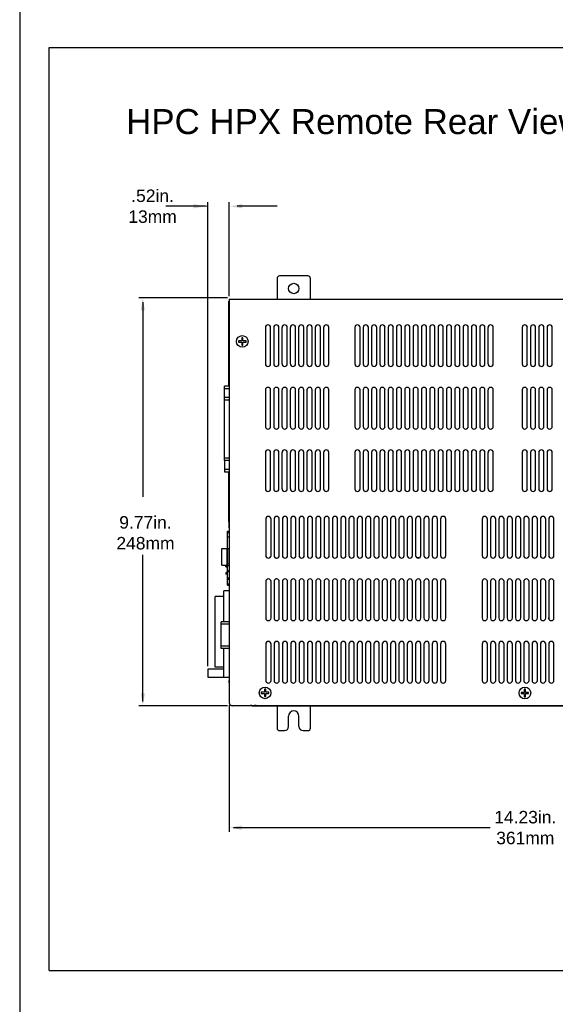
# Model space of a CAD drawing. Extents: x 183.7 to 238, y -64.4 to 9.5.
# Tile 3 of 18: x 183.7 to 196.6, y -40.7 to -17.1. Entities that reach past the tile are written whole.
import ezdxf

# ---------------------------------------------------------------- set-up
doc = ezdxf.new("R2010")
doc.units = 0
doc.header["$LTSCALE"] = 1.87
doc.header["$MEASUREMENT"] = 0
doc.layers.get('0').update_dxf_attribs({"linetype": 'CONTINUOUS'})
doc.layers.add('AM_5', color=3, linetype='CONTINUOUS', lineweight=15)
for name, color, linetype in [('dim', 5, 'CONTINUOUS'), ('prod', 6, 'CONTINUOUS'), ('UNIT', 7, 'CONTINUOUS')]:
    doc.layers.add(name, color=color, linetype=linetype)
doc.styles.add('Arial', font='ARIAL.TTF', dxfattribs={"height": 0.3})

msp = doc.modelspace()

# ---------------------------------------------------------------- linework, layer by layer
at = {"linetype": 'Continuous'}
for p, q in [((184.41, -39.907), (184.41, -17.747)), ((184.41, -17.747), (210.078, -17.747)), ((184.41, -39.907), (210.078, -39.907))]:
    msp.add_line(p, q, dxfattribs=at)
at = {"layer": 'AM_5'}
msp.add_line((188.222, -21.556), (187.922, -21.556), dxfattribs=at)
at = {"layer": 'dim'}
for p, q in [((188.222, -32.597), (188.222, -21.456)), ((188.74, -23.713), (188.74, -21.456)), ((188.167, -21.556), (187.211, -21.556)), ((189.886, -21.556), (188.93, -21.556)), ((188.739, -33.531), (188.739, -36.574)), ((188.839, -36.474), (195.012, -36.474))]:
    msp.add_line(p, q, dxfattribs=at)
at = {"layer": 'dim', "linetype": 'Continuous'}
for p, q in [((188.696, -23.755), (186.562, -23.755)), ((186.662, -23.855), (186.662, -28.532)), ((186.662, -33.449), (186.662, -29.922)), ((188.696, -33.549), (186.562, -33.549))]:
    msp.add_line(p, q, dxfattribs=at)
at = {"layer": 'dim'}
for points in [[(187.878, -21.506), (187.878, -21.606), (188.178, -21.556)], [(189.054, -21.506), (189.054, -21.606), (188.754, -21.556)], [(189.039, -36.424), (189.039, -36.524), (188.739, -36.474)]]:
    msp.add_solid(points, dxfattribs=at)
at = {"layer": 'dim', "linetype": 'Continuous'}
for points in [[(186.612, -24.055), (186.712, -24.055), (186.662, -23.755)], [(186.612, -33.249), (186.712, -33.249), (186.662, -33.549)]]:
    msp.add_solid(points, dxfattribs=at)
at = {"layer": 'prod', "flags": 128}
msp.add_lwpolyline([(183.703, -64.355), (237.996, -64.355), (237.996, 9.533), (183.703, 9.533)], close=True, dxfattribs=at)
at = {"layer": 'UNIT', "linetype": 'Continuous'}
for p, q in [((189.889, -23.29), (189.889, -23.785)), ((190.629, -23.23), (189.949, -23.23)), ((190.689, -23.785), (190.689, -23.29)), ((188.732, -24.071), (188.732, -23.831)), ((188.732, -23.831), (188.739, -23.831)), ((188.739, -23.785), (188.739, -33.481)), ((188.739, -23.785), (202.965, -23.785)), ((188.727, -25.878), (188.727, -24.071)), ((188.739, -24.071), (188.727, -24.071)), ((189.606, -24.466), (189.606, -25.341)), ((189.731, -25.341), (189.731, -24.466)), ((189.806, -24.466), (189.806, -25.341)), ((189.931, -25.341), (189.931, -24.466)), ((190.006, -24.466), (190.006, -25.341)), ((190.131, -25.341), (190.131, -24.466)), ((190.206, -24.466), (190.206, -25.341)), ((190.331, -25.341), (190.331, -24.466)), ((190.406, -24.466), (190.406, -25.341)), ((190.531, -25.341), (190.531, -24.466)), ((190.606, -24.466), (190.606, -25.341)), ((190.731, -25.341), (190.731, -24.466)), ((190.806, -24.466), (190.806, -25.341)), ((190.931, -25.341), (190.931, -24.466)), ((191.006, -24.466), (191.006, -25.341)), ((191.131, -25.341), (191.131, -24.466)), ((191.756, -24.466), (191.756, -25.341)), ((191.881, -25.341), (191.881, -24.466)), ((191.956, -24.466), (191.956, -25.341)), ((192.081, -25.341), (192.081, -24.466)), ((192.156, -24.466), (192.156, -25.341)), ((192.281, -25.341), (192.281, -24.466)), ((192.356, -24.466), (192.356, -25.341)), ((192.481, -25.341), (192.481, -24.466)), ((192.556, -24.466), (192.556, -25.341)), ((192.681, -25.341), (192.681, -24.466)), ((192.756, -24.466), (192.756, -25.341)), ((192.881, -25.341), (192.881, -24.466)), ((192.956, -24.466), (192.956, -25.341)), ((193.081, -25.341), (193.081, -24.466)), ((193.156, -24.466), (193.156, -25.341)), ((193.281, -25.341), (193.281, -24.466)), ((193.356, -24.466), (193.356, -25.341)), ((193.481, -25.341), (193.481, -24.466)), ((193.556, -24.466), (193.556, -25.341)), ((193.681, -25.341), (193.681, -24.466)), ((193.756, -24.466), (193.756, -25.341)), ((193.881, -25.341), (193.881, -24.466)), ((193.956, -24.466), (193.956, -25.341)), ((194.081, -25.341), (194.081, -24.466)), ((194.156, -24.466), (194.156, -25.341)), ((194.281, -25.341), (194.281, -24.466)), ((194.356, -24.466), (194.356, -25.341)), ((194.481, -25.341), (194.481, -24.466)), ((194.556, -24.466), (194.556, -25.341)), ((194.681, -25.341), (194.681, -24.466)), ((194.756, -24.466), (194.756, -25.341)), ((194.881, -25.341), (194.881, -24.466)), ((194.956, -24.466), (194.956, -25.341)), ((195.081, -25.341), (195.081, -24.466)), ((195.776, -24.466), (195.776, -25.341)), ((195.901, -25.341), (195.901, -24.466)), ((195.976, -24.466), (195.976, -25.341)), ((196.101, -25.341), (196.101, -24.466)), ((196.176, -24.466), (196.176, -25.341)), ((196.301, -25.341), (196.301, -24.466)), ((196.376, -24.466), (196.376, -25.341)), ((196.501, -25.341), (196.501, -24.466)), ((189.037, -24.786), (188.962, -24.786)), ((188.962, -24.786), (188.962, -24.816)), ((188.962, -24.816), (189.037, -24.816)), ((189.037, -24.711), (189.037, -24.786)), ((189.067, -24.711), (189.037, -24.711)), ((189.037, -24.816), (189.037, -24.891)), ((189.067, -24.786), (189.067, -24.711)), ((189.142, -24.786), (189.067, -24.786)), ((189.067, -24.816), (189.142, -24.816)), ((189.067, -24.891), (189.067, -24.816)), ((189.142, -24.816), (189.142, -24.786)), ((189.037, -24.891), (189.067, -24.891)), ((188.625, -25.897), (188.625, -25.878)), ((188.739, -25.878), (188.625, -25.878)), ((188.625, -26.151), (188.625, -25.897)), ((188.739, -25.938), (188.625, -25.938)), ((189.606, -25.966), (189.606, -26.841)), ((189.731, -26.841), (189.731, -25.966)), ((189.806, -25.966), (189.806, -26.841)), ((189.931, -26.841), (189.931, -25.966)), ((190.006, -25.966), (190.006, -26.841)), ((190.131, -26.841), (190.131, -25.966)), ((190.206, -25.966), (190.206, -26.841)), ((190.331, -26.841), (190.331, -25.966)), ((190.406, -25.966), (190.406, -26.841)), ((190.531, -26.841), (190.531, -25.966)), ((190.606, -25.966), (190.606, -26.841)), ((190.731, -26.841), (190.731, -25.966)), ((190.806, -25.966), (190.806, -26.841)), ((190.931, -26.841), (190.931, -25.966)), ((191.006, -25.966), (191.006, -26.841)), ((191.131, -26.841), (191.131, -25.966)), ((191.756, -25.966), (191.756, -26.841)), ((191.881, -26.841), (191.881, -25.966)), ((191.956, -25.966), (191.956, -26.841)), ((192.081, -26.841), (192.081, -25.966)), ((192.156, -25.966), (192.156, -26.841)), ((192.281, -26.841), (192.281, -25.966)), ((192.356, -25.966), (192.356, -26.841)), ((192.481, -26.841), (192.481, -25.966)), ((192.556, -25.966), (192.556, -26.841)), ((192.681, -26.841), (192.681, -25.966)), ((192.756, -25.966), (192.756, -26.841)), ((192.881, -26.841), (192.881, -25.966)), ((192.956, -25.966), (192.956, -26.841)), ((193.081, -26.841), (193.081, -25.966)), ((193.156, -25.966), (193.156, -26.841)), ((193.281, -26.841), (193.281, -25.966)), ((193.356, -25.966), (193.356, -26.841)), ((193.481, -26.841), (193.481, -25.966)), ((193.556, -25.966), (193.556, -26.841)), ((193.681, -26.841), (193.681, -25.966)), ((193.756, -25.966), (193.756, -26.841)), ((193.881, -26.841), (193.881, -25.966)), ((193.956, -25.966), (193.956, -26.841)), ((194.081, -26.841), (194.081, -25.966)), ((194.156, -25.966), (194.156, -26.841)), ((194.281, -26.841), (194.281, -25.966)), ((194.356, -25.966), (194.356, -26.841)), ((194.481, -26.841), (194.481, -25.966)), ((194.556, -25.966), (194.556, -26.841)), ((194.681, -26.841), (194.681, -25.966)), ((194.756, -25.966), (194.756, -26.841)), ((194.881, -26.841), (194.881, -25.966)), ((194.956, -25.966), (194.956, -26.841)), ((195.081, -26.841), (195.081, -25.966)), ((195.776, -25.966), (195.776, -26.841)), ((195.901, -26.841), (195.901, -25.966)), ((195.976, -25.966), (195.976, -26.841)), ((196.101, -26.841), (196.101, -25.966)), ((196.176, -25.966), (196.176, -26.841)), ((196.301, -26.841), (196.301, -25.966)), ((196.376, -25.966), (196.376, -26.841)), ((196.501, -26.841), (196.501, -25.966)), ((188.625, -26.171), (188.625, -26.151)), ((188.739, -26.151), (188.625, -26.151)), ((188.625, -27.642), (188.625, -26.171)), ((188.625, -26.171), (188.625, -26.171)), ((188.739, -26.211), (188.625, -26.211)), ((188.739, -27.602), (188.625, -27.602)), ((188.625, -27.662), (188.625, -27.642)), ((189.606, -27.466), (189.606, -28.341)), ((189.731, -28.341), (189.731, -27.466)), ((189.806, -27.466), (189.806, -28.341)), ((189.931, -28.341), (189.931, -27.466)), ((190.006, -27.466), (190.006, -28.341)), ((190.131, -28.341), (190.131, -27.466)), ((190.206, -27.466), (190.206, -28.341)), ((190.331, -28.341), (190.331, -27.466)), ((190.406, -27.466), (190.406, -28.341)), ((190.531, -28.341), (190.531, -27.466)), ((190.606, -27.466), (190.606, -28.341)), ((190.731, -28.341), (190.731, -27.466)), ((190.806, -27.466), (190.806, -28.341)), ((190.931, -28.341), (190.931, -27.466)), ((191.006, -27.466), (191.006, -28.341)), ((191.131, -28.341), (191.131, -27.466)), ((191.756, -27.466), (191.756, -28.341)), ((191.881, -28.341), (191.881, -27.466)), ((191.956, -27.466), (191.956, -28.341)), ((192.081, -28.341), (192.081, -27.466)), ((192.156, -27.466), (192.156, -28.341)), ((192.281, -28.341), (192.281, -27.466)), ((192.356, -27.466), (192.356, -28.341)), ((192.481, -28.341), (192.481, -27.466)), ((192.556, -27.466), (192.556, -28.341)), ((192.681, -28.341), (192.681, -27.466)), ((192.756, -27.466), (192.756, -28.341)), ((192.881, -28.341), (192.881, -27.466)), ((192.956, -27.466), (192.956, -28.341)), ((193.081, -28.341), (193.081, -27.466)), ((193.156, -27.466), (193.156, -28.341)), ((193.281, -28.341), (193.281, -27.466)), ((193.356, -27.466), (193.356, -28.341)), ((193.481, -28.341), (193.481, -27.466)), ((193.556, -27.466), (193.556, -28.341)), ((193.681, -28.341), (193.681, -27.466)), ((193.756, -27.466), (193.756, -28.341)), ((193.881, -28.341), (193.881, -27.466)), ((193.956, -27.466), (193.956, -28.341)), ((194.081, -28.341), (194.081, -27.466)), ((194.156, -27.466), (194.156, -28.341)), ((194.281, -28.341), (194.281, -27.466)), ((194.356, -27.466), (194.356, -28.341)), ((194.481, -28.341), (194.481, -27.466)), ((194.556, -27.466), (194.556, -28.341)), ((194.681, -28.341), (194.681, -27.466)), ((194.756, -27.466), (194.756, -28.341)), ((194.881, -28.341), (194.881, -27.466)), ((194.956, -27.466), (194.956, -28.341)), ((195.081, -28.341), (195.081, -27.466)), ((195.776, -27.466), (195.776, -28.341)), ((195.901, -28.341), (195.901, -27.466)), ((195.976, -27.466), (195.976, -28.341)), ((196.101, -28.341), (196.101, -27.466)), ((196.176, -27.466), (196.176, -28.341)), ((196.301, -28.341), (196.301, -27.466)), ((196.376, -27.466), (196.376, -28.341)), ((196.501, -28.341), (196.501, -27.466)), ((188.739, -27.662), (188.625, -27.662)), ((188.629, -27.92), (188.629, -27.662)), ((188.739, -27.879), (188.629, -27.879)), ((188.629, -27.939), (188.629, -27.92)), ((188.739, -27.939), (188.629, -27.939)), ((188.727, -29.121), (188.727, -27.939)), ((188.737, -29.275), (188.737, -29.075)), ((189.616, -29.066), (189.616, -29.405)), ((189.616, -29.066), (189.616, -29.941)), ((189.742, -29.405), (189.742, -29.066)), ((189.742, -29.941), (189.742, -29.066)), ((189.816, -29.066), (189.816, -29.405)), ((189.816, -29.066), (189.816, -29.941)), ((189.942, -29.941), (189.942, -29.066)), ((189.942, -29.941), (189.942, -29.066)), ((190.016, -29.066), (190.016, -29.941)), ((190.142, -29.941), (190.142, -29.066)), ((190.216, -29.066), (190.216, -29.941)), ((190.342, -29.941), (190.342, -29.066)), ((190.416, -29.066), (190.416, -29.941)), ((190.542, -29.941), (190.542, -29.066)), ((190.616, -29.066), (190.616, -29.941)), ((190.742, -29.941), (190.742, -29.066)), ((190.816, -29.066), (190.816, -29.941)), ((190.942, -29.941), (190.942, -29.066)), ((191.016, -29.066), (191.016, -29.941)), ((191.142, -29.941), (191.142, -29.066)), ((191.216, -29.066), (191.216, -29.941)), ((191.342, -29.941), (191.342, -29.066)), ((191.416, -29.066), (191.416, -29.941)), ((191.542, -29.941), (191.542, -29.066)), ((191.616, -29.066), (191.616, -29.941)), ((191.742, -29.941), (191.742, -29.066)), ((191.816, -29.066), (191.816, -29.941)), ((191.942, -29.941), (191.942, -29.066)), ((192.016, -29.066), (192.016, -29.941)), ((192.142, -29.941), (192.142, -29.066)), ((192.216, -29.066), (192.216, -29.941)), ((192.342, -29.941), (192.342, -29.066)), ((192.416, -29.066), (192.416, -29.941)), ((192.542, -29.941), (192.542, -29.066)), ((192.616, -29.066), (192.616, -29.941)), ((192.742, -29.941), (192.742, -29.066)), ((192.816, -29.066), (192.816, -29.941)), ((192.942, -29.941), (192.942, -29.066)), ((193.016, -29.066), (193.016, -29.941)), ((193.142, -29.941), (193.142, -29.066)), ((193.216, -29.066), (193.216, -29.941)), ((193.342, -29.941), (193.342, -29.066)), ((193.416, -29.066), (193.416, -29.941)), ((193.542, -29.941), (193.542, -29.066)), ((193.616, -29.066), (193.616, -29.941)), ((193.742, -29.941), (193.742, -29.066)), ((193.816, -29.066), (193.816, -29.941)), ((193.942, -29.941), (193.942, -29.066)), ((194.816, -29.066), (194.816, -29.941)), ((194.942, -29.941), (194.942, -29.066)), ((195.016, -29.066), (195.016, -29.941)), ((195.142, -29.941), (195.142, -29.066)), ((195.216, -29.066), (195.216, -29.941)), ((195.342, -29.941), (195.342, -29.066)), ((195.416, -29.066), (195.416, -29.941)), ((195.542, -29.941), (195.542, -29.066)), ((195.616, -29.066), (195.616, -29.941)), ((195.742, -29.941), (195.742, -29.066)), ((195.816, -29.066), (195.816, -29.941)), ((195.942, -29.941), (195.942, -29.066)), ((196.016, -29.066), (196.016, -29.941)), ((196.142, -29.941), (196.142, -29.066)), ((196.216, -29.066), (196.216, -29.941)), ((196.342, -29.941), (196.342, -29.066)), ((196.416, -29.066), (196.416, -29.941)), ((196.542, -29.941), (196.542, -29.066)), ((188.737, -29.11), (188.727, -29.11)), ((188.737, -29.121), (188.727, -29.121)), ((188.696, -29.74), (188.696, -29.5)), ((188.739, -29.5), (188.696, -29.5)), ((188.699, -29.5), (188.699, -29.36)), ((188.699, -29.36), (188.739, -29.36)), ((188.699, -29.39), (188.739, -29.39)), ((188.557, -30.176), (188.557, -29.776)), ((188.557, -29.776), (188.696, -29.776)), ((188.687, -30.176), (188.687, -29.776)), ((188.696, -29.782), (188.696, -29.74)), ((188.739, -29.782), (188.696, -29.782)), ((188.707, -30.15), (188.707, -29.782)), ((193.291, -30), (193.261, -30)), ((188.557, -30.176), (188.699, -30.176)), ((188.659, -30.21), (188.659, -30.176)), ((188.659, -30.18), (188.739, -30.18)), ((188.659, -30.21), (188.699, -30.21)), ((188.699, -30.65), (188.699, -30.15)), ((188.739, -30.15), (188.699, -30.15)), ((188.667, -30.4), (188.667, -30.348)), ((188.699, -30.348), (188.667, -30.348)), ((188.699, -30.297), (188.739, -30.297)), ((188.699, -30.327), (188.739, -30.327)), ((188.739, -30.487), (188.699, -30.487)), ((188.739, -30.517), (188.699, -30.517)), ((188.699, -30.62), (188.739, -30.62)), ((188.699, -30.65), (188.739, -30.65)), ((189.616, -30.566), (189.616, -31.441)), ((189.742, -31.441), (189.742, -30.566)), ((189.816, -30.566), (189.816, -31.441)), ((189.942, -31.441), (189.942, -30.566)), ((189.942, -31.441), (189.942, -30.566)), ((190.016, -30.566), (190.016, -31.441)), ((190.142, -31.441), (190.142, -30.566)), ((190.216, -30.566), (190.216, -31.441)), ((190.342, -31.441), (190.342, -30.566)), ((190.416, -30.566), (190.416, -31.441)), ((190.542, -31.441), (190.542, -30.566)), ((190.616, -30.566), (190.616, -31.441)), ((190.742, -31.441), (190.742, -30.566)), ((190.816, -30.566), (190.816, -31.441)), ((190.942, -31.441), (190.942, -30.566)), ((191.016, -30.566), (191.016, -31.441)), ((191.142, -31.441), (191.142, -30.566)), ((191.216, -30.566), (191.216, -31.441)), ((191.342, -31.441), (191.342, -30.566)), ((191.416, -30.566), (191.416, -31.441)), ((191.542, -31.441), (191.542, -30.566)), ((191.616, -30.566), (191.616, -31.441)), ((191.742, -31.441), (191.742, -30.566)), ((191.816, -30.566), (191.816, -31.441)), ((191.942, -31.441), (191.942, -30.566)), ((192.016, -30.566), (192.016, -31.441)), ((192.142, -31.441), (192.142, -30.566)), ((192.216, -30.566), (192.216, -31.441)), ((192.342, -31.441), (192.342, -30.566)), ((192.416, -30.566), (192.416, -31.441)), ((192.542, -31.441), (192.542, -30.566)), ((192.616, -30.566), (192.616, -31.441)), ((192.742, -31.441), (192.742, -30.566)), ((192.816, -30.566), (192.816, -31.441)), ((192.942, -31.441), (192.942, -30.566)), ((193.016, -30.566), (193.016, -31.441)), ((193.142, -31.441), (193.142, -30.566)), ((193.216, -30.566), (193.216, -31.441)), ((193.342, -31.441), (193.342, -30.566)), ((193.416, -30.566), (193.416, -31.441)), ((193.542, -31.441), (193.542, -30.566)), ((193.616, -30.566), (193.616, -31.441)), ((193.742, -31.441), (193.742, -30.566)), ((193.816, -30.566), (193.816, -31.441)), ((193.942, -31.441), (193.942, -30.566)), ((194.816, -30.566), (194.816, -31.441)), ((194.942, -31.441), (194.942, -30.566)), ((195.016, -30.566), (195.016, -31.441)), ((195.142, -31.441), (195.142, -30.566)), ((195.216, -30.566), (195.216, -31.441)), ((195.342, -31.441), (195.342, -30.566)), ((195.416, -30.566), (195.416, -31.441)), ((195.542, -31.441), (195.542, -30.566)), ((195.616, -30.566), (195.616, -31.441)), ((195.742, -31.441), (195.742, -30.566)), ((195.816, -30.566), (195.816, -31.441)), ((195.942, -31.441), (195.942, -30.566)), ((196.016, -30.566), (196.016, -31.441)), ((196.142, -31.441), (196.142, -30.566)), ((196.216, -30.566), (196.216, -31.441)), ((196.342, -31.441), (196.342, -30.566)), ((196.416, -30.566), (196.416, -31.441)), ((196.542, -31.441), (196.542, -30.566)), ((188.404, -32.625), (188.403, -30.925)), ((188.606, -30.925), (188.403, -30.925)), ((188.607, -31.531), (188.606, -30.79)), ((188.739, -30.79), (188.606, -30.79)), ((189.616, -30.989), (189.616, -31.441)), ((189.742, -31.441), (189.742, -30.989)), ((189.816, -30.989), (189.816, -31.441)), ((196.42, -31.459), (196.42, -31.437)), ((188.544, -32.174), (188.544, -31.531)), ((188.739, -31.531), (188.544, -31.531)), ((188.739, -31.591), (188.544, -31.591)), ((188.739, -32.114), (188.544, -32.114)), ((189.616, -32.066), (189.616, -32.941)), ((189.742, -32.941), (189.742, -32.066)), ((189.816, -32.066), (189.816, -32.941)), ((189.942, -32.941), (189.942, -32.066)), ((190.016, -32.066), (190.016, -32.941)), ((190.142, -32.941), (190.142, -32.066)), ((190.216, -32.066), (190.216, -32.941)), ((190.342, -32.941), (190.342, -32.066)), ((190.416, -32.066), (190.416, -32.941)), ((190.542, -32.941), (190.542, -32.066)), ((190.616, -32.066), (190.616, -32.941)), ((190.742, -32.941), (190.742, -32.066)), ((190.816, -32.066), (190.816, -32.941)), ((190.942, -32.941), (190.942, -32.066)), ((191.016, -32.066), (191.016, -32.941)), ((191.142, -32.941), (191.142, -32.066)), ((191.216, -32.066), (191.216, -32.941)), ((191.342, -32.941), (191.342, -32.066)), ((191.416, -32.066), (191.416, -32.941)), ((191.542, -32.941), (191.542, -32.066)), ((191.616, -32.066), (191.616, -32.941)), ((191.742, -32.941), (191.742, -32.066)), ((191.816, -32.066), (191.816, -32.941)), ((191.942, -32.941), (191.942, -32.066)), ((192.016, -32.066), (192.016, -32.941)), ((192.142, -32.941), (192.142, -32.066)), ((192.216, -32.066), (192.216, -32.941)), ((192.342, -32.941), (192.342, -32.066)), ((192.416, -32.066), (192.416, -32.941)), ((192.542, -32.941), (192.542, -32.066)), ((192.616, -32.066), (192.616, -32.941)), ((192.742, -32.941), (192.742, -32.066)), ((192.816, -32.066), (192.816, -32.941)), ((192.942, -32.941), (192.942, -32.066)), ((193.016, -32.066), (193.016, -32.941)), ((193.142, -32.941), (193.142, -32.066)), ((193.216, -32.066), (193.216, -32.941)), ((193.342, -32.941), (193.342, -32.066)), ((193.416, -32.066), (193.416, -32.941)), ((193.542, -32.941), (193.542, -32.066)), ((193.616, -32.066), (193.616, -32.941)), ((193.742, -32.941), (193.742, -32.066)), ((193.816, -32.066), (193.816, -32.941)), ((193.942, -32.941), (193.942, -32.066)), ((194.816, -32.066), (194.816, -32.941)), ((194.942, -32.941), (194.942, -32.066)), ((195.016, -32.066), (195.016, -32.941)), ((195.142, -32.941), (195.142, -32.066)), ((195.216, -32.066), (195.216, -32.941)), ((195.342, -32.941), (195.342, -32.066)), ((195.416, -32.066), (195.416, -32.941)), ((195.542, -32.941), (195.542, -32.066)), ((195.616, -32.066), (195.616, -32.941)), ((195.742, -32.941), (195.742, -32.066)), ((195.816, -32.066), (195.816, -32.941)), ((195.942, -32.941), (195.942, -32.066)), ((196.016, -32.066), (196.016, -32.941)), ((196.142, -32.941), (196.142, -32.066)), ((196.216, -32.066), (196.216, -32.941)), ((196.342, -32.941), (196.342, -32.066)), ((196.416, -32.066), (196.416, -32.941)), ((196.542, -32.941), (196.542, -32.066)), ((188.739, -32.174), (188.544, -32.174)), ((188.607, -32.861), (188.607, -32.174)), ((188.223, -32.668), (188.223, -32.861)), ((188.607, -32.668), (188.223, -32.668)), ((188.607, -32.625), (188.404, -32.625)), ((188.223, -32.861), (188.739, -32.861)), ((188.737, -33), (188.737, -32.94)), ((189.584, -33.223), (189.509, -33.223)), ((189.509, -33.223), (189.509, -33.253)), ((189.509, -33.253), (189.584, -33.253)), ((189.584, -33.148), (189.584, -33.223)), ((189.614, -33.148), (189.584, -33.148)), ((189.584, -33.253), (189.584, -33.328)), ((189.584, -33.328), (189.614, -33.328)), ((189.614, -33.223), (189.614, -33.148)), ((189.689, -33.223), (189.614, -33.223)), ((189.614, -33.253), (189.689, -33.253)), ((189.614, -33.328), (189.614, -33.253)), ((189.689, -33.253), (189.689, -33.223)), ((195.828, -33.226), (195.753, -33.226)), ((195.753, -33.226), (195.753, -33.256)), ((195.753, -33.256), (195.828, -33.256)), ((195.828, -33.151), (195.828, -33.226)), ((195.858, -33.151), (195.828, -33.151)), ((195.828, -33.256), (195.828, -33.331)), ((195.828, -33.331), (195.858, -33.331)), ((195.858, -33.226), (195.858, -33.151)), ((195.933, -33.226), (195.858, -33.226)), ((195.858, -33.256), (195.933, -33.256)), ((195.858, -33.331), (195.858, -33.256)), ((195.933, -33.256), (195.933, -33.226)), ((188.799, -33.541), (189.349, -33.541)), ((188.807, -33.541), (188.807, -33.55)), ((189.191, -33.55), (188.807, -33.55)), ((189.191, -33.541), (189.191, -33.55)), ((189.278, -33.541), (189.253, -33.544)), ((189.287, -33.55), (189.287, -33.541)), ((189.287, -33.55), (202.403, -33.55)), ((189.383, -33.545), (189.349, -33.545)), ((189.383, -33.541), (202.905, -33.541)), ((189.889, -33.55), (189.889, -34.085)), ((190.689, -34.085), (190.689, -33.55)), ((190.164, -34.045), (190.164, -33.797)), ((190.414, -34.045), (190.414, -33.797)), ((189.949, -34.145), (190.064, -34.145)), ((190.514, -34.145), (190.629, -34.145))]:
    msp.add_line(p, q, dxfattribs=at)
msp.add_lwpolyline([(189.253, -33.544), (189.221, -33.548), (189.191, -33.55)], dxfattribs=at)
for centre, radius in [((190.289, -23.53), 0.125), ((189.052, -24.801), 0.14), ((189.599, -33.238), 0.14), ((195.843, -33.241), 0.14)]:
    msp.add_circle(centre, radius, dxfattribs=at)
for centre, radius, start, end in [((189.949, -23.29), 0.06, 90, 180), ((190.629, -23.29), 0.06, 0, 90), ((189.669, -24.466), 0.0625, 0, 180), ((189.869, -24.466), 0.0625, 0, 180), ((190.069, -24.466), 0.0625, 0, 180), ((190.269, -24.466), 0.0625, 0, 180), ((190.469, -24.466), 0.0625, 0, 180), ((190.669, -24.466), 0.0625, 0, 180), ((190.869, -24.466), 0.0625, 0, 180), ((191.069, -24.466), 0.0625, 0, 180), ((191.819, -24.466), 0.0625, 0, 180), ((192.019, -24.466), 0.0625, 0, 180), ((192.219, -24.466), 0.0625, 0, 180), ((192.419, -24.466), 0.0625, 0, 180), ((192.619, -24.466), 0.0625, 0, 180), ((192.819, -24.466), 0.0625, 0, 180), ((193.019, -24.466), 0.0625, 0, 180), ((193.219, -24.466), 0.0625, 0, 180), ((193.419, -24.466), 0.0625, 0, 180), ((193.619, -24.466), 0.0625, 0, 180), ((193.819, -24.466), 0.0625, 0, 180), ((194.019, -24.466), 0.0625, 0, 180), ((194.219, -24.466), 0.0625, 0, 180), ((194.419, -24.466), 0.0625, 0, 180), ((194.619, -24.466), 0.0625, 0, 180), ((194.819, -24.466), 0.0625, 0, 180), ((195.019, -24.466), 0.0625, 0, 180), ((195.839, -24.466), 0.0625, 0, 180), ((196.039, -24.466), 0.0625, 0, 180), ((196.239, -24.466), 0.0625, 0, 180), ((196.439, -24.466), 0.0625, 0, 180), ((189.669, -25.341), 0.0625, 180, 0), ((189.869, -25.341), 0.0625, 180, 0), ((190.069, -25.341), 0.0625, 180, 0), ((190.269, -25.341), 0.0625, 180, 0), ((190.469, -25.341), 0.0625, 180, 0), ((190.669, -25.341), 0.0625, 180, 0), ((190.869, -25.341), 0.0625, 180, 0), ((191.069, -25.341), 0.0625, 180, 0), ((191.819, -25.341), 0.0625, 180, 0), ((192.019, -25.341), 0.0625, 180, 0), ((192.219, -25.341), 0.0625, 180, 0), ((192.419, -25.341), 0.0625, 180, 0), ((192.619, -25.341), 0.0625, 180, 0), ((192.819, -25.341), 0.0625, 180, 0), ((193.019, -25.341), 0.0625, 180, 0), ((193.219, -25.341), 0.0625, 180, 0), ((193.419, -25.341), 0.0625, 180, 0), ((193.619, -25.341), 0.0625, 180, 0), ((193.819, -25.341), 0.0625, 180, 0), ((194.019, -25.341), 0.0625, 180, 0), ((194.219, -25.341), 0.0625, 180, 0), ((194.419, -25.341), 0.0625, 180, 0), ((194.619, -25.341), 0.0625, 180, 0), ((194.819, -25.341), 0.0625, 180, 0), ((195.019, -25.341), 0.0625, 180, 0), ((195.839, -25.341), 0.0625, 180, 0), ((196.039, -25.341), 0.0625, 180, 0), ((196.239, -25.341), 0.0625, 180, 0), ((196.439, -25.341), 0.0625, 180, 0), ((189.669, -25.966), 0.0625, 0, 180), ((189.869, -25.966), 0.0625, 0, 180), ((190.069, -25.966), 0.0625, 0, 180), ((190.269, -25.966), 0.0625, 0, 180), ((190.469, -25.966), 0.0625, 0, 180), ((190.669, -25.966), 0.0625, 0, 180), ((190.869, -25.966), 0.0625, 0, 180), ((191.069, -25.966), 0.0625, 0, 180), ((191.819, -25.966), 0.0625, 0, 180), ((192.019, -25.966), 0.0625, 0, 180), ((192.219, -25.966), 0.0625, 0, 180), ((192.419, -25.966), 0.0625, 0, 180), ((192.619, -25.966), 0.0625, 0, 180), ((192.819, -25.966), 0.0625, 0, 180), ((193.019, -25.966), 0.0625, 0, 180), ((193.219, -25.966), 0.0625, 0, 180), ((193.419, -25.966), 0.0625, 0, 180), ((193.619, -25.966), 0.0625, 0, 180), ((193.819, -25.966), 0.0625, 0, 180), ((194.019, -25.966), 0.0625, 0, 180), ((194.219, -25.966), 0.0625, 0, 180), ((194.419, -25.966), 0.0625, 0, 180), ((194.619, -25.966), 0.0625, 0, 180), ((194.819, -25.966), 0.0625, 0, 180), ((195.019, -25.966), 0.0625, 0, 180), ((195.839, -25.966), 0.0625, 0, 180), ((196.039, -25.966), 0.0625, 0, 180), ((196.239, -25.966), 0.0625, 0, 180), ((196.439, -25.966), 0.0625, 0, 180), ((189.669, -26.841), 0.0625, 180, 0), ((189.869, -26.841), 0.0625, 180, 0), ((190.069, -26.841), 0.0625, 180, 0), ((190.269, -26.841), 0.0625, 180, 0), ((190.469, -26.841), 0.0625, 180, 0), ((190.669, -26.841), 0.0625, 180, 0), ((190.869, -26.841), 0.0625, 180, 0), ((191.069, -26.841), 0.0625, 180, 0), ((191.819, -26.841), 0.0625, 180, 0), ((192.019, -26.841), 0.0625, 180, 0), ((192.219, -26.841), 0.0625, 180, 0), ((192.419, -26.841), 0.0625, 180, 0), ((192.619, -26.841), 0.0625, 180, 0), ((192.819, -26.841), 0.0625, 180, 0), ((193.019, -26.841), 0.0625, 180, 0), ((193.219, -26.841), 0.0625, 180, 0), ((193.419, -26.841), 0.0625, 180, 0), ((193.619, -26.841), 0.0625, 180, 0), ((193.819, -26.841), 0.0625, 180, 0), ((194.019, -26.841), 0.0625, 180, 0), ((194.219, -26.841), 0.0625, 180, 0), ((194.419, -26.841), 0.0625, 180, 0), ((194.619, -26.841), 0.0625, 180, 0), ((194.819, -26.841), 0.0625, 180, 0), ((195.019, -26.841), 0.0625, 180, 0), ((195.839, -26.841), 0.0625, 180, 0), ((196.039, -26.841), 0.0625, 180, 0), ((196.239, -26.841), 0.0625, 180, 0), ((196.439, -26.841), 0.0625, 180, 0), ((189.669, -27.466), 0.0625, 0, 180), ((189.869, -27.466), 0.0625, 0, 180), ((190.069, -27.466), 0.0625, 0, 180), ((190.269, -27.466), 0.0625, 0, 180), ((190.469, -27.466), 0.0625, 0, 180), ((190.669, -27.466), 0.0625, 0, 180), ((190.869, -27.466), 0.0625, 0, 180), ((191.069, -27.466), 0.0625, 0, 180), ((191.819, -27.466), 0.0625, 0, 180), ((192.019, -27.466), 0.0625, 0, 180), ((192.219, -27.466), 0.0625, 0, 180), ((192.419, -27.466), 0.0625, 0, 180), ((192.619, -27.466), 0.0625, 0, 180), ((192.819, -27.466), 0.0625, 0, 180), ((193.019, -27.466), 0.0625, 0, 180), ((193.219, -27.466), 0.0625, 0, 180), ((193.419, -27.466), 0.0625, 0, 180), ((193.619, -27.466), 0.0625, 0, 180), ((193.819, -27.466), 0.0625, 0, 180), ((194.019, -27.466), 0.0625, 0, 180), ((194.219, -27.466), 0.0625, 0, 180), ((194.419, -27.466), 0.0625, 0, 180), ((194.619, -27.466), 0.0625, 0, 180), ((194.819, -27.466), 0.0625, 0, 180), ((195.019, -27.466), 0.0625, 0, 180), ((195.839, -27.466), 0.0625, 0, 180), ((196.039, -27.466), 0.0625, 0, 180), ((196.239, -27.466), 0.0625, 0, 180), ((196.439, -27.466), 0.0625, 0, 180), ((189.669, -28.341), 0.0625, 180, 0), ((189.869, -28.341), 0.0625, 180, 0), ((190.069, -28.341), 0.0625, 180, 0), ((190.269, -28.341), 0.0625, 180, 0), ((190.469, -28.341), 0.0625, 180, 0), ((190.669, -28.341), 0.0625, 180, 0), ((190.869, -28.341), 0.0625, 180, 0), ((191.069, -28.341), 0.0625, 180, 0), ((191.819, -28.341), 0.0625, 180, 0), ((192.019, -28.341), 0.0625, 180, 0), ((192.219, -28.341), 0.0625, 180, 0), ((192.419, -28.341), 0.0625, 180, 0), ((192.619, -28.341), 0.0625, 180, 0), ((192.819, -28.341), 0.0625, 180, 0), ((193.019, -28.341), 0.0625, 180, 0), ((193.219, -28.341), 0.0625, 180, 0), ((193.419, -28.341), 0.0625, 180, 0), ((193.619, -28.341), 0.0625, 180, 0), ((193.819, -28.341), 0.0625, 180, 0), ((194.019, -28.341), 0.0625, 180, 0), ((194.219, -28.341), 0.0625, 180, 0), ((194.419, -28.341), 0.0625, 180, 0), ((194.619, -28.341), 0.0625, 180, 0), ((194.819, -28.341), 0.0625, 180, 0), ((195.019, -28.341), 0.0625, 180, 0), ((195.839, -28.341), 0.0625, 180, 0), ((196.039, -28.341), 0.0625, 180, 0), ((196.239, -28.341), 0.0625, 180, 0), ((196.439, -28.341), 0.0625, 180, 0), ((189.679, -29.066), 0.063, 0, 180), ((189.679, -29.066), 0.063, 0, 180), ((189.879, -29.066), 0.063, 0, 180), ((189.879, -29.066), 0.063, 0, 180), ((190.079, -29.066), 0.063, 0, 180), ((190.279, -29.066), 0.063, 0, 180), ((190.479, -29.066), 0.063, 0, 180), ((190.679, -29.066), 0.063, 0, 180), ((190.879, -29.066), 0.063, 0, 180), ((191.079, -29.066), 0.063, 0, 180), ((191.279, -29.066), 0.063, 0, 180), ((191.479, -29.066), 0.063, 0, 180), ((191.679, -29.066), 0.063, 0, 180), ((191.879, -29.066), 0.063, 0, 180), ((192.079, -29.066), 0.063, 0, 180), ((192.279, -29.066), 0.063, 0, 180), ((192.479, -29.066), 0.063, 0, 180), ((192.679, -29.066), 0.063, 0, 180), ((192.879, -29.066), 0.063, 0, 180), ((193.079, -29.066), 0.063, 0, 180), ((193.279, -29.066), 0.063, 0, 180), ((193.479, -29.066), 0.063, 0, 180), ((193.679, -29.066), 0.063, 0, 180), ((193.879, -29.066), 0.063, 0, 180), ((194.879, -29.066), 0.063, 0, 180), ((195.079, -29.066), 0.063, 0, 180), ((195.279, -29.066), 0.063, 0, 180), ((195.479, -29.066), 0.063, 0, 180), ((195.679, -29.066), 0.063, 0, 180), ((195.879, -29.066), 0.063, 0, 180), ((196.079, -29.066), 0.063, 0, 180), ((196.279, -29.066), 0.063, 0, 180), ((196.479, -29.066), 0.063, 0, 180), ((189.679, -29.941), 0.063, 180, 0), ((189.879, -29.941), 0.063, 180, 0), ((189.879, -29.941), 0.063, 238.2224, 0), ((190.079, -29.941), 0.063, 180, 0), ((190.279, -29.941), 0.063, 180, 0), ((190.479, -29.941), 0.063, 180, 0), ((190.679, -29.941), 0.063, 180, 0), ((190.879, -29.941), 0.063, 180, 0), ((191.079, -29.941), 0.063, 180, 0), ((191.279, -29.941), 0.063, 180, 0), ((191.479, -29.941), 0.063, 180, 0), ((191.679, -29.941), 0.063, 180, 0), ((191.879, -29.941), 0.063, 180, 0), ((192.079, -29.941), 0.063, 180, 0), ((192.279, -29.941), 0.063, 180, 0), ((192.479, -29.941), 0.063, 180, 0), ((192.679, -29.941), 0.063, 180, 0), ((192.879, -29.941), 0.063, 180, 0), ((193.079, -29.941), 0.063, 180, 0), ((193.279, -29.941), 0.063, 180, 0), ((193.479, -29.941), 0.063, 180, 0), ((193.679, -29.941), 0.063, 180, 0), ((193.879, -29.941), 0.063, 180, 0), ((194.879, -29.941), 0.063, 180, 0), ((195.079, -29.941), 0.063, 180, 0), ((195.279, -29.941), 0.063, 180, 0), ((195.479, -29.941), 0.063, 180, 0), ((195.679, -29.941), 0.063, 180, 0), ((195.879, -29.941), 0.063, 180, 0), ((196.079, -29.941), 0.063, 180, 0), ((196.279, -29.941), 0.063, 180, 0), ((196.479, -29.941), 0.063, 180, 0), ((189.679, -30.566), 0.063, 0, 180), ((189.879, -30.566), 0.063, 0, 180), ((189.879, -30.566), 0.063, 0, 121.7776), ((190.079, -30.566), 0.063, 0, 180), ((190.279, -30.566), 0.063, 0, 180), ((190.479, -30.566), 0.063, 0, 180), ((190.679, -30.566), 0.063, 0, 180), ((190.879, -30.566), 0.063, 0, 180), ((191.079, -30.566), 0.063, 0, 180), ((191.279, -30.566), 0.063, 0, 180), ((191.479, -30.566), 0.063, 0, 180), ((191.679, -30.566), 0.063, 0, 180), ((191.879, -30.566), 0.063, 0, 180), ((192.079, -30.566), 0.063, 0, 180), ((192.279, -30.566), 0.063, 0, 180), ((192.479, -30.566), 0.063, 0, 180), ((192.679, -30.566), 0.063, 0, 180), ((192.879, -30.566), 0.063, 0, 180), ((193.079, -30.566), 0.063, 0, 180), ((193.279, -30.566), 0.063, 0, 180), ((193.479, -30.566), 0.063, 0, 180), ((193.679, -30.566), 0.063, 0, 180), ((193.879, -30.566), 0.063, 0, 180), ((194.879, -30.566), 0.063, 0, 180), ((195.079, -30.566), 0.063, 0, 180), ((195.279, -30.566), 0.063, 0, 180), ((195.479, -30.566), 0.063, 0, 180), ((195.679, -30.566), 0.063, 0, 180), ((195.879, -30.566), 0.063, 0, 180), ((196.079, -30.566), 0.063, 0, 180), ((196.279, -30.566), 0.063, 0, 180), ((196.479, -30.566), 0.063, 0, 180), ((189.679, -31.441), 0.063, 180, 0), ((189.679, -31.441), 0.063, 180, 0), ((189.879, -31.441), 0.063, 180, 0), ((189.879, -31.441), 0.063, 180, 0), ((190.079, -31.441), 0.063, 180, 0), ((190.279, -31.441), 0.063, 180, 0), ((190.479, -31.441), 0.063, 180, 0), ((190.679, -31.441), 0.063, 180, 0), ((190.879, -31.441), 0.063, 180, 0), ((191.079, -31.441), 0.063, 180, 0), ((191.279, -31.441), 0.063, 180, 0), ((191.479, -31.441), 0.063, 180, 0), ((191.679, -31.441), 0.063, 180, 0), ((191.879, -31.441), 0.063, 180, 0), ((192.079, -31.441), 0.063, 180, 0), ((192.279, -31.441), 0.063, 180, 0), ((192.479, -31.441), 0.063, 180, 0), ((192.679, -31.441), 0.063, 180, 0), ((192.879, -31.441), 0.063, 180, 0), ((193.079, -31.441), 0.063, 180, 0), ((193.279, -31.441), 0.063, 180, 0), ((193.479, -31.441), 0.063, 180, 0), ((193.679, -31.441), 0.063, 180, 0), ((193.879, -31.441), 0.063, 180, 0), ((194.879, -31.441), 0.063, 180, 0), ((195.079, -31.441), 0.063, 180, 0), ((195.279, -31.441), 0.063, 180, 0), ((195.479, -31.441), 0.063, 180, 0), ((195.679, -31.441), 0.063, 180, 0), ((195.879, -31.441), 0.063, 180, 0), ((196.079, -31.441), 0.063, 180, 0), ((196.279, -31.441), 0.063, 180, 0), ((196.479, -31.441), 0.063, 180, 0), ((189.679, -32.066), 0.063, 0, 180), ((189.879, -32.066), 0.063, 0, 180), ((190.079, -32.066), 0.063, 0, 180), ((190.279, -32.066), 0.063, 0, 180), ((190.479, -32.066), 0.063, 0, 180), ((190.679, -32.066), 0.063, 0, 180), ((190.879, -32.066), 0.063, 0, 180), ((191.079, -32.066), 0.063, 0, 180), ((191.279, -32.066), 0.063, 0, 180), ((191.479, -32.066), 0.063, 0, 180), ((191.679, -32.066), 0.063, 0, 180), ((191.879, -32.066), 0.063, 0, 180), ((192.079, -32.066), 0.063, 0, 180), ((192.279, -32.066), 0.063, 0, 180), ((192.479, -32.066), 0.063, 0, 180), ((192.679, -32.066), 0.063, 0, 180), ((192.879, -32.066), 0.063, 0, 180), ((193.079, -32.066), 0.063, 0, 180), ((193.279, -32.066), 0.063, 0, 180), ((193.479, -32.066), 0.063, 0, 180), ((193.679, -32.066), 0.063, 0, 180), ((193.879, -32.066), 0.063, 0, 180), ((194.879, -32.066), 0.063, 0, 180), ((195.079, -32.066), 0.063, 0, 180), ((195.279, -32.066), 0.063, 0, 180), ((195.479, -32.066), 0.063, 0, 180), ((195.679, -32.066), 0.063, 0, 180), ((195.879, -32.066), 0.063, 0, 180), ((196.079, -32.066), 0.063, 0, 180), ((196.279, -32.066), 0.063, 0, 180), ((196.479, -32.066), 0.063, 0, 180), ((189.679, -32.941), 0.063, 180, 0), ((189.879, -32.941), 0.063, 180, 0), ((190.079, -32.941), 0.063, 180, 0), ((190.279, -32.941), 0.063, 180, 0), ((190.479, -32.941), 0.063, 180, 0), ((190.679, -32.941), 0.063, 180, 0), ((190.879, -32.941), 0.063, 180, 0), ((191.079, -32.941), 0.063, 180, 0), ((191.279, -32.941), 0.063, 180, 0), ((191.479, -32.941), 0.063, 180, 0), ((191.679, -32.941), 0.063, 180, 0), ((191.879, -32.941), 0.063, 180, 0), ((192.079, -32.941), 0.063, 180, 0), ((192.279, -32.941), 0.063, 180, 0), ((192.479, -32.941), 0.063, 180, 0), ((192.679, -32.941), 0.063, 180, 0), ((192.879, -32.941), 0.063, 180, 0), ((193.079, -32.941), 0.063, 180, 0), ((193.279, -32.941), 0.063, 180, 0), ((193.479, -32.941), 0.063, 180, 0), ((193.679, -32.941), 0.063, 180, 0), ((193.879, -32.941), 0.063, 180, 0), ((194.879, -32.941), 0.063, 180, 0), ((195.079, -32.941), 0.063, 180, 0), ((195.279, -32.941), 0.063, 180, 0), ((195.479, -32.941), 0.063, 180, 0), ((195.679, -32.941), 0.063, 180, 0), ((195.879, -32.941), 0.063, 180, 0), ((196.079, -32.941), 0.063, 180, 0), ((196.279, -32.941), 0.063, 180, 0), ((196.479, -32.941), 0.063, 180, 0), ((188.799, -33.481), 0.06, 180, 270), ((188.807, -33.482), 0.068, 225, 270), ((190.289, -33.797), 0.125, 0, 180), ((189.949, -34.085), 0.06, 180, 270), ((190.064, -34.045), 0.1, 270, 0), ((190.514, -34.045), 0.1, 180, 270), ((190.629, -34.085), 0.06, 270, 0)]:
    msp.add_arc(centre, radius, start, end, dxfattribs=at)

# ---------------------------------------------------------------- texts
at = {"layer": 'dim', "insert": (186.261, -19.223), "char_height": 0.6, "attachment_point": 1}
msp.add_mtext('{\\fArial|b0|i0|c0|p34;HPC HPX Remote Rear View Full Length }', dxfattribs=at)
at = {"layer": 'dim', "char_height": 0.3, "attachment_point": 5, "style": 'Arial'}
for s, insert in [('.52in.\\P13mm', (186.896, -21.556)), ('14.23in.\\P361mm', (195.852, -36.474))]:
    msp.add_mtext(s, dxfattribs=dict(at, insert=insert))
at = {"layer": 'dim', "linetype": 'Continuous', "insert": (186.725, -29.397), "char_height": 0.3, "attachment_point": 5, "style": 'Arial'}
msp.add_mtext('9.77in.\\P248mm', dxfattribs=at)

doc.saveas('drawing.dxf')
